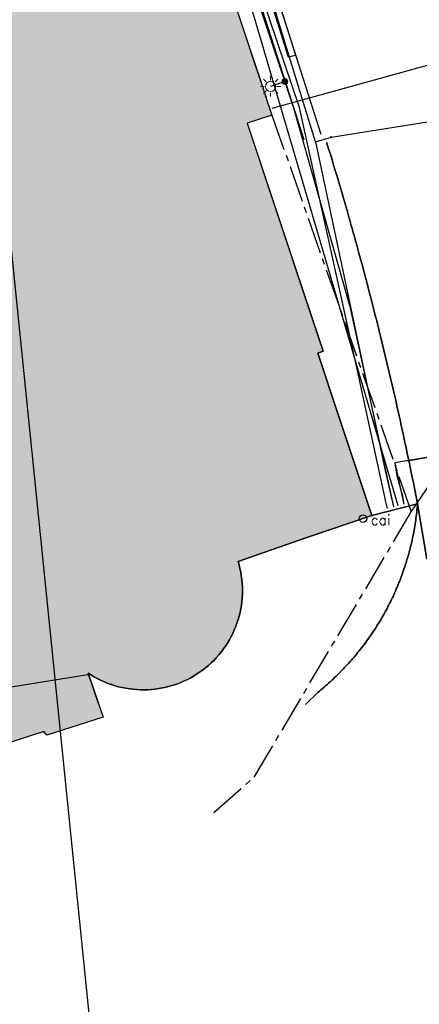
# Model space of a CAD drawing. Header units: metres. Extents: x 202952 to 203755, y 348959 to 349702.
# Tile 19 of 91: x 203210 to 203226, y 349268 to 349307. Entities that reach past the tile are written whole.
import ezdxf

# ---------------------------------------------------------------- set-up
doc = ezdxf.new("R2010")
doc.units = ezdxf.units.M
doc.linetypes.add('1-200 CENTER', pattern=[4.28625, 2.8575, -0.47625, 0.47625, -0.47625])
doc.linetypes.add('1-200 DASHDOT', pattern=[2.54, 1.27, -0.635, 0, -0.635])
for name, color, linetype in [('bgt.onbegroeidterreindeel', 252, 'Continuous'), ('PH-ALG-WERKGRENS', 3, '1-200 WERKGRENS'), ('PH-BEST-BEBOUWING', 1, 'Continuous'), ('PH-BEST-BEBOUWING-ARCERING', 254, 'Continuous'), ('PH-BEST-CAIKAST', 6, 'Continuous'), ('PH-BEST-KADASTRALE-GRENS', 240, '1-200 CENTER'), ('PH-BEST-KL-DATA_KPN', 12, '1-200 TELEFONIE-KPN'), ('PH-BEST-KL-DATA_ZIGGO BV', 12, '1-200 ZIGGO'), ('PH-BEST-KL-LAAGSPANNING-ENEXIS', 12, '1-200 LAAGSPANNING'), ('PH-BEST-KL-WATER-WML', 12, '1-200 WML'), ('PH-BEST-KL-WATER-WML-buiten gebruik', 11, '1-200 WML'), ('PH-BEST-RIO-HANDHAVEN-GEMENGD', 44, '1-200 DASHDOT'), ('PH-BEST-WEGDEEL', 254, 'Continuous'), ('PH-INM-KANTVERHARDING', 253, 'Continuous'), ('PH-NIEUW-BAND-20-30', 115, 'Continuous')]:
    doc.layers.add(name, color=color, linetype=linetype)
doc.styles.add('NLCS-ISO', font='txt')
doc.styles.add('RDL_MAATVOERING', font='romans.shx')
doc.styles.add('ROMANS', font='romans.shx')
doc.linetypes.add('1-200 LAAGSPANNING', pattern='A,1.5,-0.6,["LS",ROMANS,S=0.24,R=0,X=-0.45,Y=-0.12],-0.05', length=2.15)
doc.linetypes.add('1-200 PERSLEIDING', pattern='A,1.5,-0.6,["PERS",ROMANS,S=0.24,R=0,X=-0.5,Y=-0.12],-0.65', length=2.75)
doc.linetypes.add('1-200 TELEFONIE-KPN', pattern='A,1.5,-0.6,["KPN",ROMANS,S=0.24,R=0,X=-0.5,Y=-0.12],-0.3', length=2.4)
doc.linetypes.add('1-200 WERKGRENS', pattern='A,1.5,-0.6,["WERK",ROMANS,S=0.24,R=0,X=-0.5,Y=-0.12],-0.45', length=2.55)
doc.linetypes.add('1-200 WML', pattern='A,1.5,-0.6,["WML",ROMANS,S=0.24,R=0,X=-0.5,Y=-0.12],-0.3', length=2.4)
doc.linetypes.add('1-200 ZIGGO', pattern='A,1.5,-0.6,["ZIGGO",ROMANS,S=0.24,R=0,X=-0.5,Y=-0.12],-0.65', length=2.75)

# ---------------------------------------------------------------- blocks, each defined once
blk = doc.blocks.new('SKL-WTB_HULP_MOF-SO')
at = {"linetype": 'ByBlock', "lineweight": 18}
h = blk.add_hatch(color=0, dxfattribs=at)
h.dxf.hatch_style = 1
h.paths.add_polyline_path([(-0.5625, 0, 1), (0.5625, 0, 1)])
at = {"color": 0, "linetype": 'ByBlock', "lineweight": 18}
blk.add_circle((0, 0), 0.5625, dxfattribs=at)
at = {"color": 0, "linetype": 'ByBlock', "lineweight": 18, "style": 'NLCS-ISO', "flags": 1}
for tag, p in [('TYPE', (1.5, 0)), ('LABEL', (1.5, -1.5)), ('OMSCHRIJVING', (1.5, -3))]:
    blk.add_attdef(tag, p, '', height=1, dxfattribs=at)
blk = doc.blocks.new('SKL-ET_OV_LICHTMAST-SO')
at = {"color": 0, "linetype": 'ByBlock', "lineweight": 18}
for points in [[(0, 2), (0, 1.25)], [(-1.25, 0), (-2, 0)], [(-1.41, 1.41), (-0.88, 0.88)], [(0.88, 0.88), (1.41, 1.41)], [(2, 0), (1.25, 0)], [(-1.41, -1.41), (-0.88, -0.88)], [(0, -1.25), (0, -2)], [(0.88, -0.88), (1.41, -1.41)]]:
    blk.add_lwpolyline(points, dxfattribs=at)
blk.add_circle((0, 0), 1, dxfattribs=at)
blk = doc.blocks.new('SKL-WTB_HULP_OVERIG-SO')
at = {"color": 0, "linetype": 'ByBlock', "lineweight": 18}
for points in [[(-0.14, 0.14), (0.14, -0.14)], [(0.14, 0.14), (-0.14, -0.14)]]:
    blk.add_lwpolyline(points, dxfattribs=at)
at = {"color": 0, "linetype": 'ByBlock', "lineweight": 18, "style": 'NLCS-ISO', "flags": 1}
for tag, p in [('TYPE', (1.5, 0)), ('LABEL', (1.5, -1.5)), ('OMSCHRIJVING', (1.5, -3))]:
    blk.add_attdef(tag, p, '', height=1, dxfattribs=at)
blk = doc.blocks.new('CAI-kast')
blk.add_circle((0, 0), 0.15)
at = {"style": 'RDL_MAATVOERING'}
blk.add_text('cai', height=0.4, dxfattribs=at).set_placement((0.302, -0.254))

msp = doc.modelspace()

# ---------------------------------------------------------------- hatches: boundary and pattern name
at = {"layer": 'PH-BEST-BEBOUWING-ARCERING'}
msp.add_hatch(color=256, dxfattribs=at).paths.add_polyline_path([(203219.203, 349302.758), (203220.17, 349303.08), (203219.974, 349303.668), (203219.757, 349304.318), (203219.151, 349306.137), (203218.66, 349307.61), (203217.912, 349307.363), (203217.667, 349307.282), (203217.506, 349307.765), (203213.444, 349319.969), (203213.634, 349320.055), (203213.496, 349320.534), (203214.298, 349320.864), (203213.03, 349324.61), (203212.25, 349324.38), (203212.03, 349324.84), (203211.3, 349324.64), (203210.46, 349327.13), (203207, 349326), (203207.07, 349325.78), (203205.16, 349325.16), (203203.942, 349328.785), (203198.118, 349326.953), (203197.41, 349326.73), (203198.6, 349322.96), (203196.356, 349322.254), (203193.665, 349321.408), (203193.29, 349321.29), (203194.14, 349318.92), (203193.33, 349318.63), (203193.47, 349318.24), (203193.293, 349318.179), (203193.121, 349318.103), (203192.957, 349318.012), (203192.801, 349317.908), (203192.654, 349317.791), (203192.517, 349317.663), (203192.393, 349317.523), (203192.28, 349317.373), (203192.18, 349317.213), (203192.095, 349317.046), (203192.024, 349316.873), (203191.968, 349316.694), (203191.927, 349316.511), (203191.902, 349316.325), (203191.892, 349316.137), (203191.899, 349315.95), (203191.922, 349315.764), (203191.96, 349315.58), (203192.014, 349315.4), (203192.083, 349315.226), (203192.166, 349315.058), (203192.263, 349314.897), (203192.374, 349314.746), (203192.497, 349314.604), (203192.631, 349314.473), (203192.777, 349314.354), (203192.931, 349314.248), (203193.094, 349314.156), (203193.265, 349314.077), (203193.441, 349314.014), (203193.623, 349313.965), (203193.807, 349313.932), (203193.994, 349313.915), (203194.182, 349313.914), (203194.369, 349313.928), (203194.554, 349313.959), (203196.07, 349309.5), (203195.51, 349309.31), (203197.04, 349304.79), (203197.88, 349305.08), (203199.3, 349300.89), (203198.28, 349300.54), (203199.9, 349295.77), (203201.07, 349296.17), (203203.93, 349287.74), (203203.231, 349287.501), (203206.477, 349277.402), (203211.237, 349278.932), (203211.354, 349278.794), (203213.56, 349279.5), (203212.975, 349281.219), (203213.097, 349281.141), (203213.222, 349281.068), (203213.349, 349280.999), (203213.479, 349280.935), (203213.611, 349280.877), (203213.745, 349280.823), (203213.881, 349280.774), (203214.019, 349280.73), (203214.158, 349280.691), (203214.299, 349280.658), (203214.441, 349280.63), (203214.584, 349280.607), (203214.728, 349280.589), (203214.872, 349280.577), (203215.017, 349280.57), (203215.162, 349280.569), (203215.307, 349280.573), (203215.451, 349280.582), (203215.595, 349280.597), (203215.738, 349280.617), (203215.881, 349280.642), (203216.022, 349280.672), (203216.162, 349280.708), (203216.301, 349280.749), (203216.438, 349280.795), (203216.573, 349280.847), (203216.706, 349280.903), (203216.837, 349280.964), (203216.966, 349281.03), (203217.092, 349281.101), (203217.216, 349281.176), (203217.336, 349281.257), (203217.454, 349281.341), (203217.568, 349281.43), (203217.679, 349281.523), (203217.787, 349281.62), (203217.89, 349281.721), (203217.99, 349281.826), (203218.086, 349281.934), (203218.178, 349282.046), (203218.266, 349282.161), (203218.349, 349282.279), (203218.428, 349282.4), (203218.502, 349282.524), (203218.571, 349282.651), (203218.636, 349282.78), (203218.696, 349282.912), (203218.751, 349283.046), (203218.801, 349283.182), (203218.845, 349283.32), (203218.885, 349283.459), (203218.92, 349283.6), (203218.949, 349283.741), (203218.973, 349283.884), (203218.992, 349284.027), (203219.005, 349284.172), (203219.013, 349284.316), (203219.015, 349284.461), (203219.012, 349284.605), (203219.004, 349284.75), (203218.99, 349284.894), (203218.971, 349285.037), (203218.947, 349285.18), (203218.918, 349285.322), (203218.883, 349285.462), (203218.843, 349285.601), (203221.502, 349286.519), (203224.09, 349287.391), (203222.8, 349291.271), (203221.972, 349293.759), (203222.177, 349293.833)])

# ---------------------------------------------------------------- linework, layer by layer
at = {"layer": 'bgt.onbegroeidterreindeel'}
msp.add_lwpolyline([(203205.642, 349280), (203213.036, 349281.18)], dxfattribs=at)
at = {"layer": 'PH-ALG-WERKGRENS'}
msp.add_lwpolyline([(203220.181, 349303.345), (203228.908, 349305.77)], dxfattribs=at)
at = {"layer": 'PH-BEST-BEBOUWING'}
msp.add_lwpolyline([(203218.66, 349307.61), (203219.151, 349306.137), (203219.757, 349304.318), (203219.974, 349303.668), (203220.17, 349303.08), (203219.203, 349302.758), (203222.177, 349293.833), (203221.972, 349293.759), (203222.8, 349291.271), (203224.09, 349287.391), (203221.502, 349286.519), (203218.843, 349285.601), (203218.883, 349285.462), (203218.918, 349285.322), (203218.947, 349285.18), (203218.971, 349285.037), (203218.99, 349284.894), (203219.004, 349284.75), (203219.012, 349284.605), (203219.015, 349284.461), (203219.013, 349284.316), (203219.005, 349284.172), (203218.992, 349284.027), (203218.973, 349283.884), (203218.949, 349283.741), (203218.92, 349283.6), (203218.885, 349283.459), (203218.845, 349283.32), (203218.801, 349283.182), (203218.751, 349283.046), (203218.696, 349282.912), (203218.636, 349282.78), (203218.571, 349282.651), (203218.502, 349282.524), (203218.428, 349282.4), (203218.349, 349282.279), (203218.266, 349282.161), (203218.178, 349282.046), (203218.086, 349281.934), (203217.99, 349281.826), (203217.89, 349281.721), (203217.787, 349281.62), (203217.679, 349281.523), (203217.568, 349281.43), (203217.454, 349281.341), (203217.336, 349281.257), (203217.216, 349281.176), (203217.092, 349281.101), (203216.966, 349281.03), (203216.837, 349280.964), (203216.706, 349280.903), (203216.573, 349280.847), (203216.438, 349280.795), (203216.301, 349280.749), (203216.162, 349280.708), (203216.022, 349280.672), (203215.881, 349280.642), (203215.738, 349280.617), (203215.595, 349280.597), (203215.451, 349280.582), (203215.307, 349280.573), (203215.162, 349280.569), (203215.017, 349280.57), (203214.872, 349280.577), (203214.728, 349280.589), (203214.584, 349280.607), (203214.441, 349280.63), (203214.299, 349280.658), (203214.158, 349280.691), (203214.019, 349280.73), (203213.881, 349280.774), (203213.745, 349280.823), (203213.611, 349280.877), (203213.479, 349280.935), (203213.349, 349280.999), (203213.222, 349281.068), (203213.097, 349281.141), (203212.975, 349281.219), (203213.56, 349279.5), (203211.354, 349278.794), (203211.237, 349278.932), (203206.477, 349277.402)], dxfattribs=at)
at = {"layer": 'PH-BEST-KADASTRALE-GRENS', "ltscale": 0.5}
msp.add_line((203225.634, 349287.542), (203229.215, 349292.789), dxfattribs=at)
for points in [[(203211.006, 349331.288), (203213.03, 349324.61), (203214.298, 349320.864), (203218.66, 349307.61), (203220.17, 349303.08), (203225.634, 349287.542)], [(203217.888, 349275.766), (203219.477, 349277.151), (203225.634, 349287.542)]]:
    msp.add_lwpolyline(points, dxfattribs=at)
at = {"layer": 'PH-BEST-KL-DATA_KPN'}
msp.add_lwpolyline([(203225.12, 349287.78), (203219.231, 349307.793), (203213.882, 349324.898), (203212.835, 349327.908), (203211.44, 349331.912)], dxfattribs=at)
at = {"layer": 'PH-BEST-KL-DATA_ZIGGO BV'}
for points in [[(203230.085, 349290.325), (203224.989, 349289.457), (203225.346, 349287.836)], [(203229.971, 349290.305), (203225.485, 349289.519)], [(203224.989, 349289.457), (203225.073, 349288.964), (203225.289, 349288.159), (203225.346, 349287.837)]]:
    msp.add_lwpolyline(points, dxfattribs=at)
at = {"layer": 'PH-BEST-KL-LAAGSPANNING-ENEXIS'}
for points in [[(203212.258, 349329.637), (203221.023, 349303.364), (203223.22, 349295.58), (203224.93, 349287.733)], [(203220.681, 349304.391), (203220.118, 349304.201)]]:
    msp.add_lwpolyline(points, dxfattribs=at)
at = {"layer": 'PH-BEST-KL-WATER-WML'}
for points in [[(203221.873, 349302.034), (203218.418, 349313.298), (203218.161, 349314.136), (203213.039, 349329.049), (203211.708, 349329.532), (203210.342, 349333.452), (203208.297, 349335.055), (203207.839, 349335.36)], [(203222.492, 349302.21), (203228.647, 349303.191), (203232.563, 349303.94), (203239.799, 349305.204)], [(203221.873, 349302.034), (203222.492, 349302.21)], [(203221.873, 349302.034), (203224.614, 349289.165), (203224.941, 349287.735)]]:
    msp.add_lwpolyline(points, dxfattribs=at)
at = {"layer": 'PH-BEST-KL-WATER-WML-buiten gebruik'}
msp.add_lwpolyline([(203224.699, 349287.675), (203224.653, 349287.874), (203223.474, 349293.316), (203221.25, 349303.381), (203218.018, 349312.959), (203213.977, 349324.931), (203211.957, 349331.963), (203211.736, 349332.732)], dxfattribs=at)
at = {"layer": 'PH-BEST-RIO-HANDHAVEN-GEMENGD', "linetype": '1-200 PERSLEIDING'}
msp.add_line((203205.984, 349336.714), (203213.63, 349261.68), dxfattribs=at)
at = {"layer": 'PH-BEST-WEGDEEL'}
for points in [[(203222.319, 349302.01), (203222.329, 349301.976), (203222.395, 349301.761), (203222.461, 349301.547), (203222.526, 349301.332), (203222.591, 349301.118), (203222.656, 349300.903), (203222.736, 349300.634), (203222.816, 349300.366), (203222.895, 349300.097), (203222.974, 349299.828), (203223.052, 349299.559), (203223.129, 349299.29), (203223.16, 349299.182), (203223.19, 349299.075), (203223.221, 349298.967), (203223.251, 349298.859), (203223.282, 349298.751), (203223.312, 349298.643), (203223.358, 349298.481), (203223.403, 349298.319), (203223.448, 349298.157), (203223.493, 349297.995), (203223.538, 349297.833), (203223.582, 349297.671), (203223.656, 349297.4), (203223.729, 349297.13), (203223.801, 349296.859), (203223.873, 349296.588), (203223.944, 349296.317), (203224.015, 349296.046), (203224.057, 349295.883), (203224.099, 349295.721), (203224.141, 349295.558), (203224.183, 349295.395), (203224.224, 349295.232), (203224.265, 349295.069), (203224.292, 349294.96), (203224.32, 349294.852), (203224.347, 349294.743), (203224.374, 349294.634), (203224.401, 349294.525), (203224.428, 349294.416), (203224.495, 349294.144), (203224.561, 349293.871), (203224.627, 349293.599), (203224.692, 349293.326), (203224.757, 349293.054), (203224.821, 349292.781), (203224.872, 349292.563), (203224.922, 349292.344), (203224.972, 349292.126), (203225.022, 349291.907), (203225.072, 349291.689), (203225.121, 349291.47), (203225.133, 349291.415), (203225.145, 349291.36), (203225.157, 349291.305), (203225.169, 349291.25), (203225.182, 349291.196), (203225.194, 349291.141), (203225.254, 349290.867), (203225.313, 349290.593), (203225.372, 349290.319), (203225.43, 349290.045), (203225.488, 349289.771), (203225.546, 349289.497), (203225.603, 349289.223), (203225.659, 349288.948), (203225.715, 349288.674), (203225.77, 349288.399), (203225.824, 349288.124), (203225.878, 349287.849), (203224.09, 349287.391), (203222.8, 349291.271), (203221.972, 349293.759), (203222.177, 349293.833), (203219.748, 349301.124)], [(203226.242, 349285.684), (203225.878, 349287.849), (203225.824, 349288.124), (203225.77, 349288.399), (203225.715, 349288.674), (203225.659, 349288.948), (203225.603, 349289.223), (203225.546, 349289.497), (203225.488, 349289.771), (203225.43, 349290.045), (203225.372, 349290.319), (203225.313, 349290.593), (203225.254, 349290.867), (203225.194, 349291.141), (203225.182, 349291.196), (203225.169, 349291.25), (203225.157, 349291.305), (203225.145, 349291.36), (203225.133, 349291.415), (203225.121, 349291.47), (203225.072, 349291.689), (203225.022, 349291.907), (203224.972, 349292.126), (203224.922, 349292.344), (203224.872, 349292.563), (203224.821, 349292.781), (203224.757, 349293.054), (203224.692, 349293.326), (203224.627, 349293.599), (203224.561, 349293.871), (203224.495, 349294.144), (203224.428, 349294.416), (203224.401, 349294.525), (203224.374, 349294.634), (203224.347, 349294.743), (203224.32, 349294.852), (203224.292, 349294.96), (203224.265, 349295.069), (203224.224, 349295.232), (203224.183, 349295.395), (203224.141, 349295.558), (203224.099, 349295.721), (203224.057, 349295.883), (203224.015, 349296.046), (203223.944, 349296.317), (203223.873, 349296.588), (203223.801, 349296.859), (203223.729, 349297.13), (203223.656, 349297.4), (203223.582, 349297.671), (203223.538, 349297.833), (203223.493, 349297.995), (203223.448, 349298.157), (203223.403, 349298.319), (203223.358, 349298.481), (203223.312, 349298.643), (203223.282, 349298.751), (203223.251, 349298.859), (203223.221, 349298.967), (203223.19, 349299.075), (203223.16, 349299.182), (203223.129, 349299.29), (203223.052, 349299.559), (203222.974, 349299.828), (203222.895, 349300.097), (203222.816, 349300.366), (203222.736, 349300.634), (203222.656, 349300.903), (203222.591, 349301.118), (203222.526, 349301.332), (203222.461, 349301.547), (203222.395, 349301.761), (203222.329, 349301.976), (203222.319, 349302.01)], [(203213.39, 349280), (203212.975, 349281.219), (203213.097, 349281.141), (203213.222, 349281.068), (203213.349, 349280.999), (203213.479, 349280.935), (203213.611, 349280.877), (203213.745, 349280.823), (203213.881, 349280.774), (203214.019, 349280.73), (203214.158, 349280.691), (203214.299, 349280.658), (203214.441, 349280.63), (203214.584, 349280.607), (203214.728, 349280.589), (203214.872, 349280.577), (203215.017, 349280.57), (203215.162, 349280.569), (203215.307, 349280.573), (203215.451, 349280.582), (203215.595, 349280.597), (203215.738, 349280.617), (203215.881, 349280.642), (203216.022, 349280.672), (203216.162, 349280.708), (203216.301, 349280.749), (203216.438, 349280.795), (203216.573, 349280.847), (203216.706, 349280.903), (203216.837, 349280.964), (203216.966, 349281.03), (203217.092, 349281.101), (203217.216, 349281.176), (203217.336, 349281.257), (203217.454, 349281.341), (203217.568, 349281.43), (203217.679, 349281.523), (203217.787, 349281.62), (203217.89, 349281.721), (203217.99, 349281.826), (203218.086, 349281.934), (203218.178, 349282.046), (203218.266, 349282.161), (203218.349, 349282.279), (203218.428, 349282.4), (203218.502, 349282.524), (203218.571, 349282.651), (203218.636, 349282.78), (203218.696, 349282.912), (203218.751, 349283.046), (203218.801, 349283.182), (203218.845, 349283.32), (203218.885, 349283.459), (203218.92, 349283.6), (203218.949, 349283.741), (203218.973, 349283.884), (203218.992, 349284.027), (203219.005, 349284.172), (203219.013, 349284.316), (203219.015, 349284.461), (203219.012, 349284.605), (203219.004, 349284.75), (203218.99, 349284.894), (203218.971, 349285.037), (203218.947, 349285.18), (203218.918, 349285.322), (203218.883, 349285.462), (203218.843, 349285.601), (203221.502, 349286.519), (203224.09, 349287.391), (203225.878, 349287.849), (203225.871, 349287.77), (203225.864, 349287.691), (203225.856, 349287.612), (203225.847, 349287.533), (203225.838, 349287.454), (203225.828, 349287.375), (203225.818, 349287.296), (203225.807, 349287.218), (203225.796, 349287.139), (203225.784, 349287.06), (203225.771, 349286.982), (203225.758, 349286.903), (203225.744, 349286.825), (203225.729, 349286.747), (203225.714, 349286.669), (203225.698, 349286.591), (203225.682, 349286.513), (203225.666, 349286.435), (203225.649, 349286.358), (203225.631, 349286.28), (203225.612, 349286.203), (203225.593, 349286.126), (203225.573, 349286.049), (203225.553, 349285.972), (203225.532, 349285.896), (203225.51, 349285.819), (203225.488, 349285.743), (203225.465, 349285.667), (203225.442, 349285.591), (203225.419, 349285.515), (203225.394, 349285.439), (203225.369, 349285.364), (203225.344, 349285.288), (203225.318, 349285.213), (203225.292, 349285.138), (203225.265, 349285.063), (203225.237, 349284.988), (203225.209, 349284.914), (203225.18, 349284.84), (203225.151, 349284.766), (203225.121, 349284.693), (203225.09, 349284.62), (203225.059, 349284.547), (203225.028, 349284.474), (203224.996, 349284.401), (203224.963, 349284.328), (203224.93, 349284.256), (203224.896, 349284.184), (203224.862, 349284.112), (203224.827, 349284.041), (203224.792, 349283.97), (203224.756, 349283.899), (203224.719, 349283.828), (203224.682, 349283.758), (203224.644, 349283.688), (203224.606, 349283.618), (203224.568, 349283.549), (203224.529, 349283.48), (203224.49, 349283.411), (203224.45, 349283.342), (203224.41, 349283.274), (203224.369, 349283.206), (203224.327, 349283.138), (203224.285, 349283.07), (203224.242, 349283.003), (203224.199, 349282.936), (203224.155, 349282.87), (203224.111, 349282.804), (203224.066, 349282.738), (203224.021, 349282.673), (203223.976, 349282.608), (203223.93, 349282.543), (203223.884, 349282.478), (203223.837, 349282.414), (203223.789, 349282.35), (203223.741, 349282.287), (203223.692, 349282.224), (203223.643, 349282.162), (203223.593, 349282.1), (203223.543, 349282.038), (203223.493, 349281.976), (203223.442, 349281.915), (203223.391, 349281.854), (203223.34, 349281.794), (203223.288, 349281.734), (203223.235, 349281.674), (203223.182, 349281.615), (203223.128, 349281.556), (203223.074, 349281.498), (203223.02, 349281.44), (203222.965, 349281.383), (203222.91, 349281.326), (203222.854, 349281.269), (203222.798, 349281.213), (203222.742, 349281.157), (203222.685, 349281.101), (203222.627, 349281.046), (203222.569, 349280.991), (203222.511, 349280.937), (203222.452, 349280.883), (203222.393, 349280.83), (203222.334, 349280.777), (203222.274, 349280.725), (203222.214, 349280.673), (203222.154, 349280.622), (203222.093, 349280.571), (203222.032, 349280.52), (203221.97, 349280.47), (203221.488, 349280)], [(203221.488, 349280), (203221.97, 349280.47), (203222.032, 349280.52), (203222.093, 349280.571), (203222.154, 349280.622), (203222.214, 349280.673), (203222.274, 349280.725), (203222.334, 349280.777), (203222.393, 349280.83), (203222.452, 349280.883), (203222.511, 349280.937), (203222.569, 349280.991), (203222.627, 349281.046), (203222.685, 349281.101), (203222.742, 349281.157), (203222.798, 349281.213), (203222.854, 349281.269), (203222.91, 349281.326), (203222.965, 349281.383), (203223.02, 349281.44), (203223.074, 349281.498), (203223.128, 349281.556), (203223.182, 349281.615), (203223.235, 349281.674), (203223.288, 349281.734), (203223.34, 349281.794), (203223.391, 349281.854), (203223.442, 349281.915), (203223.493, 349281.976), (203223.543, 349282.038), (203223.593, 349282.1), (203223.643, 349282.162), (203223.692, 349282.224), (203223.741, 349282.287), (203223.789, 349282.35), (203223.837, 349282.414), (203223.884, 349282.478), (203223.93, 349282.543), (203223.976, 349282.608), (203224.021, 349282.673), (203224.066, 349282.738), (203224.111, 349282.804), (203224.155, 349282.87), (203224.199, 349282.936), (203224.242, 349283.003), (203224.285, 349283.07), (203224.327, 349283.138), (203224.369, 349283.206), (203224.41, 349283.274), (203224.45, 349283.342), (203224.49, 349283.411), (203224.529, 349283.48), (203224.568, 349283.549), (203224.606, 349283.618), (203224.644, 349283.688), (203224.682, 349283.758), (203224.719, 349283.828), (203224.756, 349283.899), (203224.792, 349283.97), (203224.827, 349284.041), (203224.862, 349284.112), (203224.896, 349284.184), (203224.93, 349284.256), (203224.963, 349284.328), (203224.996, 349284.401), (203225.028, 349284.474), (203225.059, 349284.547), (203225.09, 349284.62), (203225.121, 349284.693), (203225.151, 349284.766), (203225.18, 349284.84), (203225.209, 349284.914), (203225.237, 349284.988), (203225.265, 349285.063), (203225.292, 349285.138), (203225.318, 349285.213), (203225.344, 349285.288), (203225.369, 349285.364), (203225.394, 349285.439), (203225.419, 349285.515), (203225.442, 349285.591), (203225.465, 349285.667), (203225.488, 349285.743), (203225.51, 349285.819), (203225.532, 349285.896), (203225.553, 349285.972), (203225.573, 349286.049), (203225.593, 349286.126), (203225.612, 349286.203), (203225.631, 349286.28), (203225.649, 349286.358), (203225.666, 349286.435), (203225.682, 349286.513), (203225.698, 349286.591), (203225.714, 349286.669), (203225.729, 349286.747), (203225.744, 349286.825), (203225.758, 349286.903), (203225.771, 349286.982), (203225.784, 349287.06), (203225.796, 349287.139), (203225.807, 349287.218), (203225.818, 349287.296), (203225.828, 349287.375), (203225.838, 349287.454), (203225.847, 349287.533), (203225.856, 349287.612), (203225.864, 349287.691), (203225.871, 349287.77), (203225.878, 349287.849), (203226.242, 349285.684)]]:
    msp.add_lwpolyline(points, dxfattribs=at)
at = {"layer": 'PH-INM-KANTVERHARDING', "flags": 128}
for points in [[(203216.03, 349319.095), (203217.926, 349313.236), (203219.442, 349308.308), (203221.417, 349302.122)], [(203216.696, 349319.31), (203218.593, 349313.447), (203220.11, 349308.518), (203222.084, 349302.334)]]:
    msp.add_lwpolyline(points, dxfattribs=at)
at = {"layer": 'PH-NIEUW-BAND-20-30'}
for points in [[(203211.165, 349336.055), (203220.811, 349305.355)], [(203211.451, 349336.145), (203221.097, 349305.426)]]:
    msp.add_lwpolyline(points, dxfattribs=at)
at = {"layer": 'PH-NIEUW-BAND-20-30', "ltscale": 0.2}
msp.add_lwpolyline([(203220.811, 349305.355), (203221.097, 349305.426)], dxfattribs=at)

# ---------------------------------------------------------------- block references
at = {"layer": 'PH-BEST-CAIKAST', "color": 9}
msp.add_blockref('CAI-kast', (203223.743, 349287.274), dxfattribs=at)
at = {"layer": 'PH-BEST-KL-LAAGSPANNING-ENEXIS', "xscale": 0.2, "yscale": 0.2, "zscale": 0.2}
for name, p in [('SKL-ET_OV_LICHTMAST-SO', (203220.118, 349304.201)), ('SKL-WTB_HULP_MOF-SO', (203220.681, 349304.391))]:
    msp.add_blockref(name, p, dxfattribs=at)
at = {"layer": 'PH-BEST-KL-WATER-WML', "xscale": 0.2, "yscale": 0.2, "zscale": 0.2}
msp.add_blockref('SKL-WTB_HULP_OVERIG-SO', (203222.492, 349302.21), dxfattribs=at)

doc.saveas('drawing.dxf')
